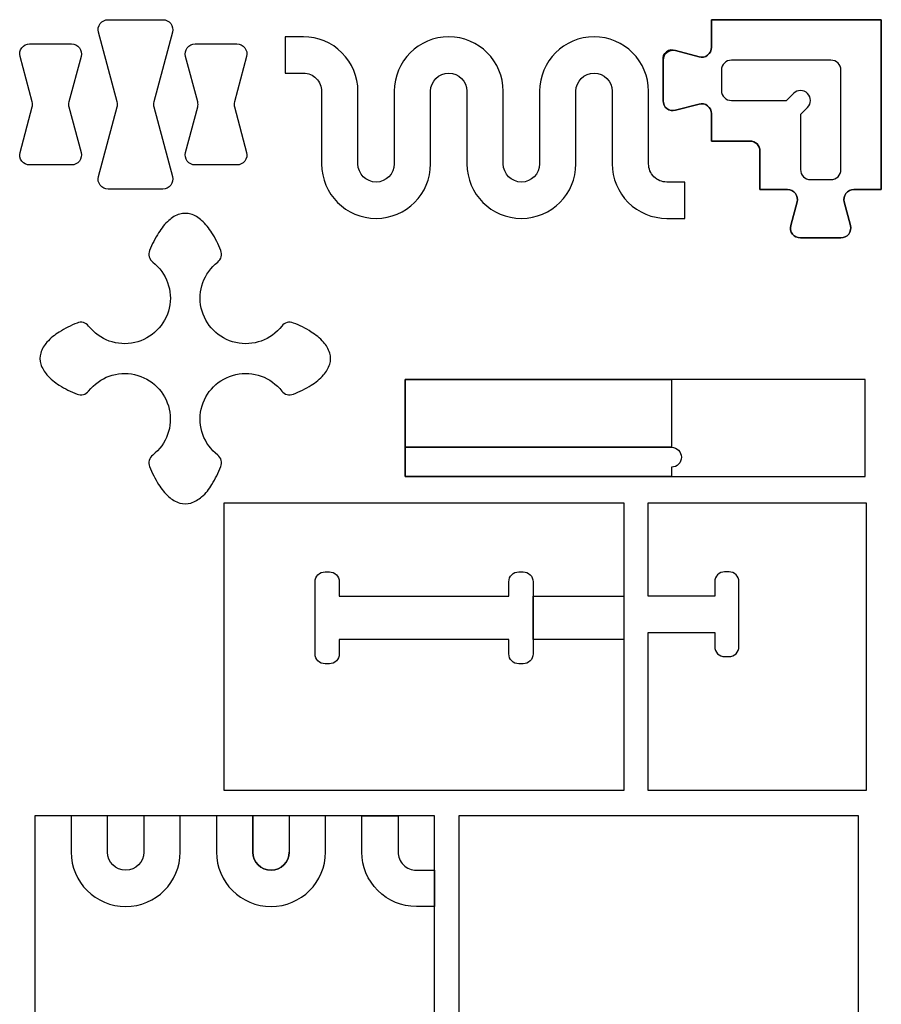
# Model space of a CAD drawing. Extents: x -848 to 402, y 3216 to 5716.
# Tile 9 of 11: x -284 to 71, y 4322 to 4729. Entities that reach past the tile are written whole.
import ezdxf

# ---------------------------------------------------------------- set-up
doc = ezdxf.new("R2010")
doc.units = 0
for name, color, linetype in [('3MM_ENGRAVE', 5, 'CONTINUOUS'), ('CUT_18_MM', 7, 'CONTINUOUS'), ('ENGRAVE_13_5', 6, 'CONTINUOUS'), ('ENGRAVE_4_5MM', 2, 'CONTINUOUS'), ('ENGRAVE_9MM', 3, 'CONTINUOUS'), ('JOINT_9_MM', 4, 'CONTINUOUS')]:
    doc.layers.add(name, color=color, linetype=linetype)

msp = doc.modelspace()

# ---------------------------------------------------------------- linework, layer by layer
at = {"layer": '3MM_ENGRAVE', "linetype": 'CONTINUOUS'}
msp.add_lwpolyline([(-35.01, 4490.66), (-35.01, 4472.66), (-72.51, 4472.66), (-72.51, 4490.66)], close=True, dxfattribs=at)
at = {"layer": 'CUT_18_MM', "color": 7, "linetype": 'CONTINUOUS'}
msp.add_line((-35.01, 4490.66), (-35.01, 4490.66), dxfattribs=at)
for points in [[(-15.36, 4580.11), (-125.36, 4580.11), (-125.36, 4580.11), (-125.36, 4552.11), (-125.36, 4552.11), (-125.36, 4540.11), (-125.36, 4540.11), (-15.36, 4540.11), (-15.36, 4540.11), (64.64, 4540.11), (64.64, 4540.11), (64.64, 4580.11), (64.64, 4580.11), (-15.36, 4580.11)], [(-35.01, 4410.27), (-35.01, 4410.27), (-200.01, 4410.27), (-200.01, 4410.27), (-200.01, 4529.16), (-200.01, 4529.16), (-35.01, 4529.16), (-35.01, 4529.16), (-35.01, 4472.66)], [(-72.51, 4490.66), (-72.51, 4490.66)], [(-278.2, 4399.91), (-278.2, 4264.41), (-113.2, 4264.41), (-113.2, 4399.91)], [(61.8, 4264.41), (61.8, 4399.91), (-103.2, 4399.91), (-103.2, 4264.41)]]:
    msp.add_lwpolyline(points, close=True, dxfattribs=at)
for points in [[(2.49, 4475.66), (2.49, 4475.66), (2.49, 4469.76), (2.49, 4469.76, 0.414214), (6.59, 4465.66), (6.59, 4465.66), (8.39, 4465.66), (8.39, 4465.66, 0.414214), (12.49, 4469.76), (12.49, 4469.76), (12.49, 4496.56), (12.49, 4496.56, 0.414214), (8.39, 4500.66), (8.39, 4500.66), (6.59, 4500.66), (6.59, 4500.66, 0.414214), (2.49, 4496.56), (2.49, 4496.56), (2.49, 4490.66), (2.49, 4490.66), (-25.01, 4490.66), (-25.01, 4529.16), (-25.01, 4529.16), (64.99, 4529.16), (64.99, 4529.16), (64.99, 4410.27), (64.99, 4410.27), (-25.01, 4410.27), (-25.01, 4410.27), (-25.01, 4475.66)], [(-82.51, 4490.66), (-82.51, 4490.66), (-82.51, 4496.56), (-82.51, 4496.56, -0.414214), (-78.41, 4500.66), (-78.41, 4500.66), (-76.61, 4500.66), (-76.61, 4500.66, -0.414214), (-72.51, 4496.56), (-72.51, 4496.56), (-72.51, 4472.66), (-72.51, 4472.66), (-72.51, 4466.76), (-72.51, 4466.76, -0.414214), (-76.61, 4462.66), (-76.61, 4462.66), (-78.41, 4462.66), (-78.41, 4462.66, -0.414214), (-82.51, 4466.76), (-82.51, 4466.76), (-82.51, 4472.66), (-82.51, 4472.66), (-152.51, 4472.66), (-152.51, 4472.66), (-152.51, 4466.76), (-152.51, 4466.76, -0.414214), (-156.61, 4462.66), (-156.61, 4462.66), (-158.41, 4462.66), (-158.41, 4462.66, -0.414214), (-162.51, 4466.76), (-162.51, 4466.76), (-162.51, 4496.56), (-162.51, 4496.56, -0.414214), (-158.41, 4500.66), (-158.41, 4500.66), (-156.61, 4500.66), (-156.61, 4500.66, -0.414214), (-152.51, 4496.56), (-152.51, 4496.56), (-152.51, 4490.66)]]:
    msp.add_lwpolyline(points, format="xyb", close=True, dxfattribs=at)
at = {"layer": 'ENGRAVE_13_5', "linetype": 'CONTINUOUS'}
msp.add_lwpolyline([(-125.36, 4552.11), (-15.36, 4552.11), (-15.36, 4552.11, -1), (-15.36, 4543.91), (-15.36, 4543.91), (-15.36, 4540.11), (-15.36, 4540.11), (-15.36, 4540.11), (-125.36, 4540.11)], format="xyb", close=True, dxfattribs=at)
at = {"layer": 'ENGRAVE_4_5MM', "linetype": 'CONTINUOUS'}
msp.add_line((42.03, 4662.72), (50.5, 4662.72), dxfattribs=at)
for points in [[(50.5, 4712.05), (9.37, 4712.05, 0.414214), (5.27, 4707.95), (5.27, 4699.48)], [(54.6, 4666.82), (54.6, 4707.95, 0.414214), (50.5, 4712.05), (9.37, 4712.05)], [(5.27, 4707.95), (5.27, 4699.48, 0.414214), (9.37, 4695.38)]]:
    msp.add_lwpolyline(points, format="xyb", dxfattribs=at)
for points in [[(9.37, 4695.38), (32.14, 4695.38), (35.04, 4698.28)], [(40.83, 4692.48), (37.93, 4689.58), (37.93, 4666.82)]]:
    msp.add_lwpolyline(points, dxfattribs=at)
for centre, start, end in [((50.5, 4707.95), 0, 90), ((9.37, 4699.48), 180, 270), ((37.93, 4695.38), 315, 135), ((42.03, 4666.82), 180, 270), ((50.5, 4666.82), 270, 0)]:
    msp.add_arc(centre, 4.1, start, end, dxfattribs=at)
at = {"layer": 'ENGRAVE_9MM', "linetype": 'CONTINUOUS'}
for p, q in [((54.6, 4666.82), (54.6, 4707.95)), ((42.03, 4662.72), (50.5, 4662.72))]:
    msp.add_line(p, q, dxfattribs=at)
for points in [[(1.17, 4717.36), (1.17, 4728.72), (71.27, 4728.72), (71.27, 4658.62), (59.91, 4658.62), (71.27, 4658.62), (71.27, 4728.72), (1.17, 4728.72)], [(-3.99, 4713.4), (-13.67, 4715.99)], [(-18.83, 4712.03), (-18.83, 4695.3)], [(-13.67, 4691.34), (-3.99, 4693.93)], [(36.49, 4653.46), (33.89, 4643.78)], [(58.54, 4643.78), (55.95, 4653.46)]]:
    msp.add_lwpolyline(points, close=True, dxfattribs=at)
for points in [[(-13.67, 4715.99, 0.493147), (-18.83, 4712.03, -0.493147)], [(-3.99, 4713.4, 0.493145), (1.17, 4717.36, -0.493145)], [(-18.83, 4695.3, 0.493145), (-13.67, 4691.34, -0.493145)], [(1.17, 4689.97, 0.493146), (-3.99, 4693.93, -0.493146)], [(32.53, 4658.62), (21.17, 4658.62), (21.17, 4674.52, 0.414214), (17.07, 4678.62), (1.17, 4678.62), (1.17, 4689.97), (1.17, 4678.62), (17.07, 4678.62, -0.414214), (21.17, 4674.52), (21.17, 4658.62)], [(36.49, 4653.46, 0.493146), (32.53, 4658.62, -0.493146)], [(59.91, 4658.62, 0.493146), (55.95, 4653.46, -0.493146)], [(58.54, 4643.78, -0.493145), (54.58, 4638.62), (37.85, 4638.62, -0.493145), (33.89, 4643.78, 0.493145), (37.85, 4638.62), (54.58, 4638.62, 0.493145)], [(-233.2, 4399.91), (-233.2, 4384.91, -1), (-248.2, 4384.91), (-248.2, 4399.91), (-263.2, 4399.91), (-263.2, 4384.91, 1), (-218.2, 4384.91), (-218.2, 4399.91)], [(-113.2, 4362.41), (-120.7, 4362.41, -0.414214), (-143.2, 4384.91), (-143.2, 4399.91), (-128.2, 4399.91), (-128.2, 4384.91, 0.414214), (-120.7, 4377.41), (-113.2, 4377.41)]]:
    msp.add_lwpolyline(points, format="xyb", close=True, dxfattribs=at)
for points in [[(9.37, 4695.38), (32.14, 4695.38), (35.04, 4698.28)], [(40.83, 4692.48), (37.93, 4689.58), (37.93, 4666.82)]]:
    msp.add_lwpolyline(points, dxfattribs=at)
at = {"layer": 'ENGRAVE_9MM'}
msp.add_lwpolyline([(-125.36, 4580.11), (-15.36, 4580.11), (-15.36, 4552.11), (-125.36, 4552.11)], close=True, dxfattribs=at)
at = {"layer": 'ENGRAVE_9MM', "linetype": 'CONTINUOUS'}
msp.add_lwpolyline([(-188.2, 4399.91), (-203.2, 4399.91), (-203.2, 4384.91, 1), (-158.2, 4384.91), (-158.2, 4399.91), (-173.2, 4399.91), (-173.2, 4384.91, -1), (-188.2, 4384.91), (-188.2, 4399.91), (-188.2, 4384.91, 1), (-173.2, 4384.91)], format="xyb", dxfattribs=at)
for centre, start, end in [((9.37, 4707.95), 90, 180), ((37.93, 4695.38), 315, 135), ((42.03, 4666.82), 180, 270), ((50.5, 4666.82), 270, 0)]:
    msp.add_arc(centre, 4.1, start, end, dxfattribs=at)
at = {"layer": 'JOINT_9_MM', "linetype": 'CONTINUOUS'}
for points in [[(-221.38, 4723.61), (-229.09, 4694.83), (-229.09, 4694.83, 0.065543), (-229.23, 4693.77, 0.065543), (-229.09, 4692.71), (-229.09, 4692.71), (-221.38, 4663.93), (-221.38, 4663.93, -0.493145), (-225.34, 4658.77), (-225.34, 4658.77), (-247.97, 4658.77), (-247.97, 4658.77, -0.493145), (-251.94, 4663.93), (-251.94, 4663.93), (-244.22, 4692.71), (-244.22, 4692.71, 0.065543), (-244.08, 4693.77, 0.065543), (-244.22, 4694.83), (-244.22, 4694.83), (-251.94, 4723.61), (-251.94, 4723.61, -0.493145), (-247.97, 4728.77), (-247.97, 4728.77), (-225.34, 4728.77), (-225.34, 4728.77, -0.493145), (-221.38, 4723.61)], [(-17.31, 4661.69, -0.414214), (-24.81, 4669.19), (-24.81, 4699.19, 1), (-69.81, 4699.19), (-69.81, 4669.19, -1), (-84.81, 4669.19), (-84.81, 4699.19, 1), (-129.81, 4699.19), (-129.81, 4669.19, -1), (-144.81, 4669.19), (-144.81, 4699.19, 0.414214), (-167.31, 4721.69), (-174.81, 4721.69), (-174.81, 4706.69), (-167.31, 4706.69, -0.414214), (-159.81, 4699.19), (-159.81, 4669.19, 1), (-114.81, 4669.19), (-114.81, 4699.19, -1), (-99.81, 4699.19), (-99.81, 4669.19, 1), (-54.81, 4669.19), (-54.81, 4699.19, -1), (-39.81, 4699.19), (-39.81, 4669.19, 0.414214), (-17.31, 4646.69), (-9.81, 4646.69), (-9.81, 4661.69)], [(-13.67, 4715.99, 0.582016), (-18.83, 4712.03, -0.582016)], [(-3.99, 4713.4, 0.493145), (1.17, 4717.36, -0.493145)], [(-18.83, 4695.3, 0.493145), (-13.67, 4691.34, -0.493145)], [(1.17, 4689.97, 0.493146), (-3.99, 4693.93, -0.493146)], [(32.53, 4658.62), (21.17, 4658.62), (21.17, 4674.52, 0.414214), (17.07, 4678.62), (1.17, 4678.62), (1.17, 4689.97), (1.17, 4678.62), (17.07, 4678.62, -0.414214), (21.17, 4674.52), (21.17, 4658.62)], [(36.49, 4653.46, 0.493146), (32.53, 4658.62, -0.493146)], [(59.91, 4658.62, 0.493146), (55.95, 4653.46, -0.493146)], [(-230.81, 4544.12, 0.050668), (-227.1, 4536.78, 0.070072), (-222.9, 4531.7, 0.111795), (-218.41, 4529.1, 0.140179), (-213.82, 4529.1, 0.111795), (-209.34, 4531.7, 0.108963), (-205.14, 4536.78, 0.044824), (-201.43, 4544.12, 0.336107), (-202.7, 4548.91), (-202.7, 4548.91, -1.132002), (-176.25, 4575.36), (-176.25, 4575.36, 0.338115), (-171.46, 4574.08, 0.044824), (-164.12, 4577.8, 0.090356), (-159.04, 4581.99, 0.111795), (-156.45, 4586.48, 0.140179), (-156.45, 4591.07, 0.111795), (-159.04, 4595.56, 0.081002), (-164.12, 4599.75, 0.064217), (-171.46, 4603.47, 0.336107), (-176.25, 4602.19), (-176.25, 4602.19, -1.132002), (-202.7, 4628.65), (-202.7, 4628.65, 0.336108), (-201.43, 4633.43, 0.052686), (-205.14, 4640.77, 0.070072), (-209.34, 4645.85, 0.111795), (-213.82, 4648.45, 0.140179), (-218.41, 4648.45, 0.111795), (-222.9, 4645.85, 0.075125), (-227.1, 4640.77, 0.044824), (-230.81, 4633.43, 0.336107), (-229.54, 4628.65), (-229.54, 4628.65, -1.132002), (-255.99, 4602.19), (-255.99, 4602.19, 0.336108), (-260.78, 4603.47, 0.04457), (-268.12, 4599.75, 0.070072), (-273.2, 4595.56, 0.09519), (-275.79, 4591.07, 0.140179), (-275.79, 4586.48, 0.076202), (-273.2, 4581.99, 0.070072), (-268.12, 4577.8, 0.044824), (-260.78, 4574.08, 0.336107), (-255.99, 4575.36), (-255.99, 4575.36, -1.132002), (-229.54, 4548.91), (-229.54, 4548.91, 0.336108)], [(58.54, 4643.78, -0.493145), (54.58, 4638.62), (37.85, 4638.62, -0.493145), (33.89, 4643.78, 0.493145), (37.85, 4638.62), (54.58, 4638.62, 0.493145)]]:
    msp.add_lwpolyline(points, format="xyb", close=True, dxfattribs=at)
for points in [[(1.17, 4717.36), (1.17, 4728.72), (71.27, 4728.72), (71.27, 4658.62), (59.91, 4658.62), (71.27, 4658.62), (71.27, 4728.72), (1.17, 4728.72)], [(-3.99, 4713.4), (-13.67, 4715.99)], [(-18.83, 4712.03), (-18.83, 4695.3)], [(-13.67, 4691.34), (-3.99, 4693.93)], [(36.49, 4653.46), (33.89, 4643.78)], [(58.54, 4643.78), (55.95, 4653.46)]]:
    msp.add_lwpolyline(points, close=True, dxfattribs=at)
at = {"layer": 'JOINT_9_MM'}
for points in [[(-284.32, 4673.93), (-279.29, 4692.71), (-279.29, 4692.71, 0.065543), (-279.15, 4693.77, 0.065543), (-279.29, 4694.83), (-279.29, 4694.83), (-284.32, 4713.61), (-284.32, 4713.61, -0.493145), (-280.36, 4718.77), (-280.36, 4718.77), (-263.09, 4718.77), (-263.09, 4718.77, -0.493145), (-259.13, 4713.61), (-259.13, 4713.61), (-264.16, 4694.83), (-264.16, 4694.83, 0.065543), (-264.3, 4693.77, 0.069542), (-264.16, 4692.71), (-264.16, 4692.71), (-259.13, 4673.93), (-259.13, 4673.93, -0.493145), (-263.09, 4668.77), (-263.09, 4668.77), (-280.36, 4668.77), (-280.36, 4668.77, -0.493145)], [(-216, 4673.93), (-210.97, 4692.71), (-210.97, 4692.71, 0.065543), (-210.83, 4693.77, 0.065543), (-210.97, 4694.83), (-210.97, 4694.83), (-216, 4713.61), (-216, 4713.61, -0.493145), (-212.04, 4718.77), (-212.04, 4718.77), (-194.77, 4718.77), (-194.77, 4718.77, -0.493145), (-190.81, 4713.61), (-190.81, 4713.61), (-195.84, 4694.83), (-195.84, 4694.83, 0.065543), (-195.98, 4693.77, 0.069542), (-195.84, 4692.71), (-195.84, 4692.71), (-190.81, 4673.93), (-190.81, 4673.93, -0.493145), (-194.77, 4668.77), (-194.77, 4668.77), (-212.04, 4668.77), (-212.04, 4668.77, -0.493145)]]:
    msp.add_lwpolyline(points, format="xyb", close=True, dxfattribs=at)

doc.saveas('drawing.dxf')
